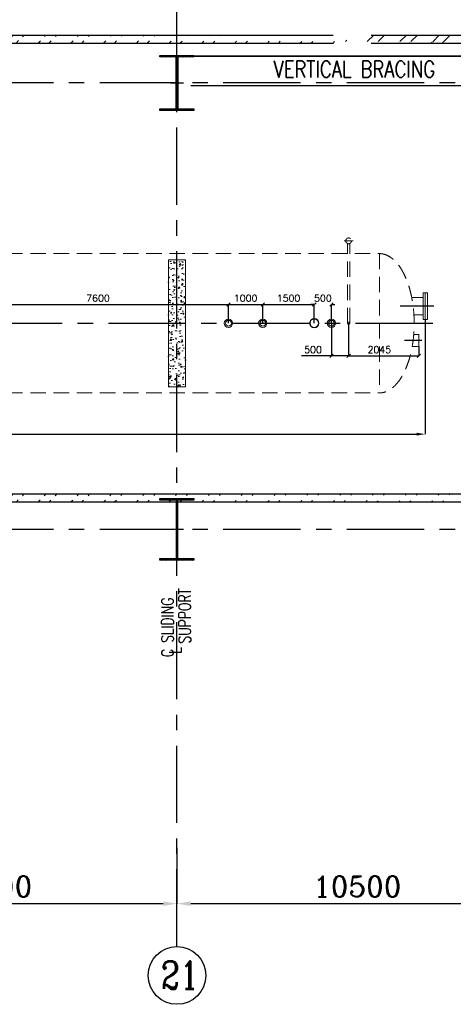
# Model space of a CAD drawing. Header units: inches. Extents: x 0 to 1544102, y -303681 to 23144100.
# Tile 59 of 256: x 245015 to 257645, y -206411 to -177741. Entities that reach past the tile are written whole.
import ezdxf

# ---------------------------------------------------------------- set-up
doc = ezdxf.new("R2010")
doc.units = ezdxf.units.IN
doc.header["$LTSCALE"] = 1800
doc.header["$MEASUREMENT"] = 0
for name, pattern in [('CENTER', [2, 1.25, -0.25, 0.25, -0.25]), ('DASHED', [0.75, 0.5, -0.25]), ('HIDDEN', [0.375, 0.25, -0.125])]:
    doc.linetypes.add(name, pattern=pattern)
doc.layers.get('0').update_dxf_attribs({"color": 253, "lineweight": 9})
for name, color, linetype in [('1', 7, 'Continuous'), ('BRACING', 1, 'HIDDEN'), ('CEN', 2, 'CENTER'), ('COL', 1, 'Continuous'), ('DIM', 4, 'Continuous'), ('GRID', 251, 'CENTER'), ('TEXT', 3, 'Continuous'), ('WALL', 6, 'Continuous')]:
    doc.layers.add(name, color=color, linetype=linetype)
doc.layers.add('CONCRETE', color=145, linetype='Continuous', lineweight=15)
doc.layers.add('EQUIP', color=8, linetype='HIDDEN', lineweight=9)
doc.styles.add('ROMANC', font='ROMANC.SHX')
doc.styles.add('ROMANS', font='romans.shx')
doc.dimstyles.new('HALF', dxfattribs={"dimtxt": 200, "dimasz": 100, "dimexe": 0, "dimexo": 0, "dimgap": 80, "dimtad": 1, "dimdec": 0, "dimzin": 0, "dimdsep": 46, "dimtxsty": 'ROMANS', "dimblk": 'OBLIQUE', "dimcen": 0, "dimclrd": 256, "dimclre": 9, "dimclrt": 256, "dimadec": 0, "dimazin": 0, "dimtfac": 0.09, "dimtdec": 0, "dimtix": 1, "dimtofl": 0, "dimtmove": 0, "dimatfit": 3, "dimldrblk": 'DOT', "dimfxl": 1, "dimtolj": 1, "dimtzin": 0, "dimarcsym": 0})
doc.dimstyles.new('K2', dxfattribs={"dimtxt": 600, "dimasz": 400, "dimexe": 200, "dimexo": 200, "dimgap": 200, "dimtad": 1, "dimdec": 0, "dimzin": 0, "dimdsep": 46, "dimtxsty": 'ROMANC', "dimcen": 0.09, "dimclrd": 256, "dimclrt": 4, "dimadec": 0, "dimazin": 0, "dimtfac": 1, "dimtdec": 0, "dimtofl": 0, "dimtmove": 1, "dimatfit": 3, "dimfxl": 0.18, "dimtolj": 1, "dimtzin": 0, "dimarcsym": 0})
doc.dimstyles.new('STANDARD1', dxfattribs={"dimtxt": 300, "dimasz": 250, "dimexe": 0, "dimexo": 0, "dimgap": 80, "dimtad": 1, "dimdec": 0, "dimzin": 0, "dimdsep": 46, "dimtxsty": 'ROMANS', "dimcen": 0, "dimclrd": 4, "dimclre": 4, "dimclrt": 7, "dimadec": 0, "dimazin": 0, "dimtfac": 0.09, "dimtdec": 0, "dimtix": 1, "dimtofl": 0, "dimtmove": 0, "dimatfit": 3, "dimfxl": 1, "dimtolj": 1, "dimtzin": 0, "dimarcsym": 0})
pattern_1 = [(45, (-320647.8, -240592.44), (-477.2971, 477.2971), []), (45, (-320329.6, -240592.44), (-477.2971, 477.2971), [])]

# ---------------------------------------------------------------- blocks, each defined once
blk = doc.blocks.new('*D256')
at = {"layer": 'DIM', "color": 0, "lineweight": -2, "transparency": 16777216}
for p, q in [((249596, -201856), (249596, -203481)), ((260096, -203000), (260096, -203481))]:
    blk.add_line(p, q, dxfattribs=at)
at = {"layer": 'DIM', "lineweight": -2, "transparency": 16777216}
blk.add_line((259696, -203481), (249996, -203481), dxfattribs=at)
at = {"layer": 'DIM', "transparency": 16777216}
for points in [[(249996, -203415), (249996, -203548), (249596, -203481)], [(259696, -203415), (259696, -203548), (260096, -203481)]]:
    blk.add_solid(points, dxfattribs=at)
at = {"layer": 'DIM', "color": 4, "transparency": 16777216, "insert": (254846, -202981), "char_height": 600, "attachment_point": 5, "style": 'ROMANC'}
blk.add_mtext('\\A1;10500', dxfattribs=at)
blk = doc.blocks.new('*D257')
at = {"layer": 'DIM', "color": 0, "lineweight": -2, "transparency": 16777216}
for p, q in [((238596, -201856), (238596, -203481)), ((249596, -203000), (249596, -203481))]:
    blk.add_line(p, q, dxfattribs=at)
at = {"layer": 'DIM', "lineweight": -2, "transparency": 16777216}
blk.add_line((249196, -203481), (238996, -203481), dxfattribs=at)
at = {"layer": 'DIM', "transparency": 16777216}
for points in [[(238996, -203415), (238996, -203548), (238596, -203481)], [(249196, -203415), (249196, -203548), (249596, -203481)]]:
    blk.add_solid(points, dxfattribs=at)
at = {"layer": 'DIM', "color": 4, "transparency": 16777216, "insert": (244096, -202981), "char_height": 600, "attachment_point": 5, "style": 'ROMANC'}
blk.add_mtext('\\A1;11000', dxfattribs=at)
blk = doc.blocks.new('C-ROW COLUMN')
at = {"layer": 'COL'}
h = blk.add_hatch(dxfattribs=at)
h.set_pattern_fill('ANSI31', color=256, scale=200, style=0)
h.set_pattern_definition([(45, (-1315.907, -6.545), (-17.6776695, 17.6776695), [])])
h.paths.add_polyline_path([(77950, 120865), (76960, 120865), (76960, 120820), (77950, 120820)])
h.paths.add_polyline_path([(77478, 120820), (77433, 120820), (77433, 119310), (77478, 119310)])
h.paths.add_polyline_path([(77950, 119310), (76960, 119310), (76960, 119265), (77950, 119265)])
at = {"layer": 'CEN'}
for p, q in [((77455, 119265), (77455, 120865)), ((77264, 120065), (77647, 120065))]:
    blk.add_line(p, q, dxfattribs=at)
at = {"layer": 'COL'}
for points in [[(76960, 120865), (77950, 120865), (77950, 120820), (76960, 120820)], [(77433, 120820), (77478, 120820), (77478, 119310), (77433, 119310)], [(76960, 119310), (77950, 119310), (77950, 119265), (76960, 119265)]]:
    blk.add_lwpolyline(points, close=True, dxfattribs=at)
blk = doc.blocks.new('B-ROW COLUMN')
at = {"layer": 'COL'}
h = blk.add_hatch(dxfattribs=at)
h.set_pattern_fill('ANSI31', color=256, scale=200, style=0)
h.set_pattern_definition([(45, (155648.048, 63141.767), (-17.67767, 17.67767), [])])
h.paths.add_polyline_path([(171095, 85178), (172085, 85178), (172085, 85128), (171095, 85128)])
h.paths.add_polyline_path([(171574, 86878), (171606, 86878), (171606, 85178), (171574, 85178)])
h.paths.add_polyline_path([(171095, 86928), (172085, 86928), (172085, 86878), (171095, 86878)])
blk.add_line((171590, 85128), (171590, 86928))
at = {"layer": 'CEN'}
for p, q in [((171590, 85128), (171590, 86928)), ((171399, 86028), (171782, 86028))]:
    blk.add_line(p, q, dxfattribs=at)
at = {"layer": 'COL'}
for points in [[(171095, 86928), (172085, 86928), (172085, 86878), (171095, 86878)], [(171574, 86878), (171606, 86878), (171606, 85178), (171574, 85178)], [(171095, 85178), (172085, 85178), (172085, 85128), (171095, 85128)]]:
    blk.add_lwpolyline(points, close=True, dxfattribs=at)
blk = doc.blocks.new('DEAERATOR')
for centre, radius in [((12500, 0), 121), ((12500, 0), 84), ((13500, 0), 121), ((13500, 0), 84), ((15000, 0), 136), ((15000, 0), 124), ((15500, 0), 121), ((15500, 0), 84)]:
    blk.add_circle(centre, radius)
at = {"layer": 'CEN'}
for p, q in [((18482, 500), (17496, 500)), ((-23396, 0), (18548, 0)), ((18130, -500), (17629, -500))]:
    blk.add_line(p, q, dxfattribs=at)
at = {"layer": 'EQUIP'}
for p, q in [((15866, 2400), (16134, 2400)), ((15970, 0), (15970, 2322)), ((16030, 0), (16030, 2322)), ((-16895, 2028), (16895, 2028)), ((16895, 2028), (16895, -2028)), ((17896, -322), (18045, -322)), ((18045, -322), (18045, -678)), ((17851, -678), (18045, -678)), ((-16895, -2028), (16895, -2028))]:
    blk.add_line(p, q, dxfattribs=at)
at = {"layer": 'EQUIP', "linetype": 'DASHED'}
for p, q in [((18166, 888), (18166, 112)), ((18166, 888), (18230, 888)), ((18230, 888), (18230, 112)), ((18294, 888), (18230, 888)), ((18294, 888), (18294, 112)), ((17836, 754), (18166, 754)), ((17898, 246), (18166, 246)), ((18230, 112), (18166, 112)), ((18230, 112), (18294, 112))]:
    blk.add_line(p, q, dxfattribs=at)
at = {"layer": 'EQUIP'}
for centre, radius in [((16000, 2400), 84), ((16000, 0), 30)]:
    blk.add_circle(centre, radius, dxfattribs=at)
at = {"layer": 'EQUIP', "extrusion": (0, 0, -1)}
blk.add_ellipse((16895, 0), major_axis=(0, -2028), ratio=0.5, start_param=3.141593, end_param=6.283185, dxfattribs=at)
blk = doc.blocks.new('*D306')
at = {"layer": 'DIM', "color": 4, "lineweight": -2, "transparency": 16777216}
for p, q in [((256826, -186469), (256826, -189809)), ((220366, -186969), (220366, -189809)), ((220616, -189809), (256576, -189809))]:
    blk.add_line(p, q, dxfattribs=at)
at = {"layer": 'DIM', "color": 4, "transparency": 16777216}
for points in [[(220616, -189767), (220616, -189851), (220366, -189809)], [(256576, -189767), (256576, -189851), (256826, -189809)]]:
    blk.add_solid(points, dxfattribs=at)
at = {"layer": 'DIM', "color": 7, "transparency": 16777216, "insert": (242360, -189579), "char_height": 300, "attachment_point": 5, "style": 'ROMANS'}
blk.add_mtext('\\A1;36460', dxfattribs=at)
blk = doc.blocks.new('_Oblique')
at = {"color": 0, "linetype": 'ByBlock', "lineweight": -2}
blk.add_line((-0.5, -0.5), (0.5, 0.5), dxfattribs=at)
blk = doc.blocks.new('*D331')
at = {"layer": 'DIM', "color": 9, "lineweight": -2, "transparency": 16777216}
for p, q in [((254596, -186581), (254596, -187531)), ((256641, -187259), (256641, -187531))]:
    blk.add_line(p, q, dxfattribs=at)
at = {"layer": 'DIM', "lineweight": -2, "transparency": 16777216}
blk.add_line((254596, -187531), (256641, -187531), dxfattribs=at)
at = {"layer": 'DIM', "lineweight": -2, "transparency": 16777216, "xscale": 100, "yscale": 100, "zscale": 100, "rotation": 180}
blk.add_blockref('_Oblique', (254596, -187531), dxfattribs=at)
at = {"layer": 'DIM', "lineweight": -2, "transparency": 16777216, "xscale": 100, "yscale": 100, "zscale": 100}
blk.add_blockref('_Oblique', (256641, -187531), dxfattribs=at)
at = {"layer": 'DIM', "transparency": 16777216, "insert": (255491, -187351), "char_height": 200, "attachment_point": 5, "style": 'ROMANS'}
blk.add_mtext('\\A1;2045', dxfattribs=at)
blk = doc.blocks.new('_Dot')
at = {"color": 0, "linetype": 'ByBlock', "lineweight": -2}
blk.add_line((-0.5, 0), (-1, 0), dxfattribs=at)
at = {"color": 0, "linetype": 'ByBlock', "const_width": 0.5}
blk.add_lwpolyline([(-0.25, 0, 1), (0.25, 0, 1)], format="xyb", close=True, dxfattribs=at)
blk = doc.blocks.new('*D341')
at = {"layer": 'DIM', "color": 9, "lineweight": -2, "transparency": 16777216}
for p, q in [((243496, -186581), (243496, -186031)), ((251096, -186581), (251096, -186031))]:
    blk.add_line(p, q, dxfattribs=at)
at = {"layer": 'DIM', "lineweight": -2, "transparency": 16777216}
blk.add_line((243496, -186031), (251096, -186031), dxfattribs=at)
at = {"layer": 'DIM', "lineweight": -2, "transparency": 16777216, "xscale": 100, "yscale": 100, "zscale": 100, "rotation": 180}
blk.add_blockref('_Oblique', (243496, -186031), dxfattribs=at)
at = {"layer": 'DIM', "lineweight": -2, "transparency": 16777216, "xscale": 100, "yscale": 100, "zscale": 100}
blk.add_blockref('_Oblique', (251096, -186031), dxfattribs=at)
at = {"layer": 'DIM', "transparency": 16777216, "insert": (247296, -185851), "char_height": 200, "attachment_point": 5, "style": 'ROMANS'}
blk.add_mtext('\\A1;7600', dxfattribs=at)
blk = doc.blocks.new('*D342')
at = {"layer": 'DIM', "color": 9, "lineweight": -2, "transparency": 16777216}
for p, q in [((251096, -186581), (251096, -186031)), ((252096, -186581), (252096, -186031))]:
    blk.add_line(p, q, dxfattribs=at)
at = {"layer": 'DIM', "lineweight": -2, "transparency": 16777216}
blk.add_line((251096, -186031), (252096, -186031), dxfattribs=at)
at = {"layer": 'DIM', "lineweight": -2, "transparency": 16777216, "xscale": 100, "yscale": 100, "zscale": 100, "rotation": 180}
blk.add_blockref('_Oblique', (251096, -186031), dxfattribs=at)
at = {"layer": 'DIM', "lineweight": -2, "transparency": 16777216, "xscale": 100, "yscale": 100, "zscale": 100}
blk.add_blockref('_Oblique', (252096, -186031), dxfattribs=at)
at = {"layer": 'DIM', "transparency": 16777216, "insert": (251596, -185851), "char_height": 200, "attachment_point": 5, "style": 'ROMANS'}
blk.add_mtext('\\A1;1000', dxfattribs=at)
blk = doc.blocks.new('*D343')
at = {"layer": 'DIM', "color": 9, "lineweight": -2, "transparency": 16777216}
for p, q in [((252096, -186581), (252096, -186031)), ((253596, -186581), (253596, -186031))]:
    blk.add_line(p, q, dxfattribs=at)
at = {"layer": 'DIM', "lineweight": -2, "transparency": 16777216}
blk.add_line((252096, -186031), (253596, -186031), dxfattribs=at)
at = {"layer": 'DIM', "lineweight": -2, "transparency": 16777216, "xscale": 100, "yscale": 100, "zscale": 100, "rotation": 180}
blk.add_blockref('_Oblique', (252096, -186031), dxfattribs=at)
at = {"layer": 'DIM', "lineweight": -2, "transparency": 16777216, "xscale": 100, "yscale": 100, "zscale": 100}
blk.add_blockref('_Oblique', (253596, -186031), dxfattribs=at)
at = {"layer": 'DIM', "transparency": 16777216, "insert": (252846, -185851), "char_height": 200, "attachment_point": 5, "style": 'ROMANS'}
blk.add_mtext('\\A1;1500', dxfattribs=at)
blk = doc.blocks.new('*D344')
at = {"layer": 'DIM', "lineweight": -2, "transparency": 16777216}
for p, q in [((253596, -186031), (253496, -186031)), ((254096, -186031), (254196, -186031))]:
    blk.add_line(p, q, dxfattribs=at)
at = {"layer": 'DIM', "color": 9, "lineweight": -2, "transparency": 16777216}
for p, q in [((253596, -186581), (253596, -186031)), ((254096, -186581), (254096, -186031))]:
    blk.add_line(p, q, dxfattribs=at)
at = {"layer": 'DIM', "lineweight": -2, "transparency": 16777216, "xscale": 100, "yscale": 100, "zscale": 100}
blk.add_blockref('_Oblique', (253596, -186031), dxfattribs=at)
at = {"layer": 'DIM', "lineweight": -2, "transparency": 16777216, "xscale": 100, "yscale": 100, "zscale": 100, "rotation": 180}
blk.add_blockref('_Oblique', (254096, -186031), dxfattribs=at)
at = {"layer": 'DIM', "transparency": 16777216, "insert": (253846, -185851), "char_height": 200, "attachment_point": 5, "style": 'ROMANS'}
blk.add_mtext('\\A1;500', dxfattribs=at)
blk = doc.blocks.new('*D345')
at = {"layer": 'DIM', "color": 9, "lineweight": -2, "transparency": 16777216}
for p, q in [((254096, -186581), (254096, -187531)), ((254596, -186581), (254596, -187531))]:
    blk.add_line(p, q, dxfattribs=at)
at = {"layer": 'DIM', "lineweight": -2, "transparency": 16777216}
for p, q in [((254096, -187531), (253222, -187531)), ((254596, -187531), (254096, -187531))]:
    blk.add_line(p, q, dxfattribs=at)
at = {"layer": 'DIM', "lineweight": -2, "transparency": 16777216, "xscale": 100, "yscale": 100, "zscale": 100, "rotation": 180}
blk.add_blockref('_Oblique', (254096, -187531), dxfattribs=at)
at = {"layer": 'DIM', "lineweight": -2, "transparency": 16777216, "xscale": 100, "yscale": 100, "zscale": 100}
blk.add_blockref('_Oblique', (254596, -187531), dxfattribs=at)
at = {"layer": 'DIM', "transparency": 16777216, "insert": (253559, -187351), "char_height": 200, "attachment_point": 5, "style": 'ROMANS'}
blk.add_mtext('\\A1;500', dxfattribs=at)

msp = doc.modelspace()

# ---------------------------------------------------------------- hatches: boundary and pattern name
h = msp.add_hatch()
h.set_pattern_fill('ANSI32', color=256, scale=1800, style=0)
h.set_pattern_definition(pattern_1)
edge = h.paths.add_edge_path()
edge.add_line((181169.57, -178191.1), (206945.97, -178191.1))
edge.add_line((181169.57, -178421.1), (206945.97, -178421.1))
edge.add_line((164695.97, -178191.1), (179169.57, -178191.1))
edge.add_line((164695.97, -178421.1), (179169.57, -178421.1))
edge.add_line((208445.97, -178191.1), (254145.97, -178191.1))
edge.add_line((208445.97, -178421.1), (254145.97, -178421.1))
edge.add_line((255255.97, -178191.1), (272835.97, -178191.1))
edge.add_line((255255.97, -178421.1), (272605.97, -178421.1))
edge.add_line((272835.97, -184617.97), (272835.97, -178191.1))
edge.add_line((272605.97, -184594.56), (272605.97, -178421.1))
h = msp.add_hatch()
h.set_pattern_fill('ANSI32', color=256, scale=1800, style=0)
h.set_pattern_definition(pattern_1)
edge = h.paths.add_edge_path()
edge.add_line((157279.99, -191551.1), (272605.97, -191551.1))
edge.add_line((157495.97, -191781.1), (272835.97, -191781.1))
at = {"layer": 'CONCRETE'}
h = msp.add_hatch(dxfattribs=at)
h.set_pattern_fill('AR-CONC', color=256, scale=50, style=0)
h.set_pattern_definition([(50, (157293.92, -237801.18), (358.6301, -31.3761), [37.5, -412.5]), (355, (157293.92, -237801.18), (-69.3757, 376.0961), [30, -330]), (100.4514, (157323.8, -237803.8), (289.2547, 344.7198), [31.8701, -350.571]), (46.1842, (157293.9, -237701.18), (533.6205, -82.7595), [56.25, -618.75]), (96.6356, (157338.4, -237708.07), (467.3314, 487.059), [47.8051, -525.8565]), (351.1842, (157293.9, -237701.2), (467.331, 487.0593), [45, -495]), (21, (157343.92, -237726.18), (298.4535, -201.30945), [37.5, -412.5]), (326, (157343.92, -237726.18), (121.6577, 362.575), [30, -330]), (71.4514, (157368.8, -237742.95), (420.1113, 161.2652), [31.8701, -350.571]), (37.5, (157293.92, -237801.18), (6.07993, 166.44693), [0, -326, 0, -335, 0, -331.25]), (7.5, (157293.92, -237801.18), (131.53477, 197.20586), [0, -191, 0, -318.5, 0, -126.25]), (327.5, (157182.42, -237801.18), (266.91122, -11.27744), [0, -125, 0, -390, 0, -517.5]), (317.5, (157132.42, -237801.18), (291.5931, 50.0525), [0, -162.5, 0, -259, 0, -367.5])])
h.paths.add_polyline_path([(249345.97, -184731.1), (249345.97, -186581.1), (249595.97, -186581.1), (249595.97, -184731.1)])
h.paths.add_polyline_path([(249345.97, -186581.1), (249345.97, -188431.1), (249595.97, -188431.1), (249595.97, -186581.1)])
h.paths.add_polyline_path([(249845.97, -186581.1), (249845.97, -184731.1), (249595.97, -184731.1), (249595.97, -186581.1)])
h.paths.add_polyline_path([(249845.97, -188431.1), (249845.97, -186581.1), (249595.97, -186581.1), (249595.97, -188431.1)])

# ---------------------------------------------------------------- linework, layer by layer
at = {"layer": '1'}
msp.add_circle((249595.97, -205571.03), 840.34, dxfattribs=at)
msp.add_circle((249595.97, -205571.03), 840.34, dxfattribs=at)
at = {"layer": 'BRACING', "const_width": 40}
for points in [[(249995.97, -178803.6), (259695.97, -178803.6)], [(249995.97, -179658.6), (259695.97, -179658.6)]]:
    msp.add_lwpolyline(points, dxfattribs=at)
at = {"layer": 'CONCRETE'}
msp.add_lwpolyline([(249345.97, -184731.1), (249845.97, -184731.1), (249845.97, -188431.1), (249345.97, -188431.1)], close=True, dxfattribs=at)
at = {"layer": 'GRID'}
for p, q in [((249595.97, -204730.69), (249595.97, -176081.1)), ((278395.97, -179581.1), (19295.97, -179581.1)), ((278395.97, -192581.1), (19295.97, -192581.1))]:
    msp.add_line(p, q, dxfattribs=at)
at = {"layer": 'WALL'}
for p, q in [((208445.97, -178191.1), (254145.97, -178191.1)), ((255255.97, -178191.1), (272835.97, -178191.1)), ((208445.97, -178421.1), (254145.97, -178421.1)), ((255255.97, -178421.1), (272605.97, -178421.1)), ((157279.99, -191551.1), (272605.97, -191551.1)), ((157495.97, -191781.1), (272835.97, -191781.1))]:
    msp.add_line(p, q, dxfattribs=at)

# ---------------------------------------------------------------- block references
for name, p in [('C-ROW COLUMN', (172140.53, -299646.24)), ('DEAERATOR', (238595.97, -186581.1)), ('B-ROW COLUMN', (78005.74, -278608.72))]:
    msp.add_blockref(name, p)

# ---------------------------------------------------------------- texts
at = {"layer": 'TEXT', "color": 3, "style": 'ROMANS', "width": 0.75}
for s, p in [('SUPPORT', (249995.97, -195905.22)), ('C SLIDING', (249495.97, -196299.72)), ('L', (249722.97, -196200.22))]:
    msp.add_text(s, height=350, rotation=90, dxfattribs=at).set_placement(p)
at = {"layer": 'TEXT', "style": 'ROMANC', "width": 0.8}
msp.add_text('21', height=800, dxfattribs=at).set_placement((249127.66, -205959.32))
at = {"layer": 'TEXT', "insert": (252410.52, -178941.1), "char_height": 480, "width": 6467.9149, "attachment_point": 1, "style": 'ROMANS'}
msp.add_mtext('{\\W0.8;VERTICAL BRACING}', dxfattribs=at)

# ---------------------------------------------------------------- dimensions: what is measured, and where the dimension line sits
at = {"layer": 'DIM'}
for base, p1, p2, picture, middle in [((251095.97, -186031.1), (243495.97, -186581.1), (251095.97, -186581.1), '*D341', (247295.97, -185851.1)), ((252095.97, -186031.1), (251095.97, -186581.1), (252095.97, -186581.1), '*D342', (251595.97, -185851.1)), ((253595.97, -186031.1), (252095.97, -186581.1), (253595.97, -186581.1), '*D343', (252845.97, -185851.1)), ((254095.97, -186031.1), (253595.97, -186581.1), (254095.97, -186581.1), '*D344', (253845.97, -185851.1))]:
    dim = msp.add_linear_dim(base=base, p1=p1, p2=p2, dimstyle='HALF', dxfattribs=at)
    dim.commit()
    dim.dimension.update_dxf_attribs({"geometry": picture, "text_midpoint": middle})
for base, p1, p2, dimstyle, picture, middle in [((256825.97, -189809.1), (220365.97, -186968.6), (256825.97, -186468.6), 'STANDARD1', '*D306', (242359.54, -189809.1)), ((254595.97, -187531.1), (254095.97, -186581.1), (254595.97, -186581.1), 'HALF', '*D345', (253558.82, -187531.1)), ((256640.97, -187531.1), (254595.97, -186581.1), (256640.97, -187259.1), 'HALF', '*D331', (255490.97, -187531.1))]:
    dim = msp.add_linear_dim(base=base, p1=p1, p2=p2, dimstyle=dimstyle, dxfattribs=at)
    dim.commit()
    dim.dimension.update_dxf_attribs({"geometry": picture, "text_midpoint": middle, "dimtype": 160})
for base, p1, p2, picture, middle in [((238595.97, -203481.39), (249595.97, -202999.71), (238595.97, -201855.82), '*D257', (244095.97, -202981.39)), ((249595.97, -203481.39), (260095.97, -202999.71), (249595.97, -201855.82), '*D256', (254845.97, -202981.39))]:
    dim = msp.add_linear_dim(base=base, p1=p1, p2=p2, angle=180, dimstyle='K2', override={"dimexe": 0, "dimexo": 0}, dxfattribs=at)
    dim.commit()
    dim.dimension.update_dxf_attribs({"geometry": picture, "text_midpoint": middle})

doc.saveas('drawing.dxf')
